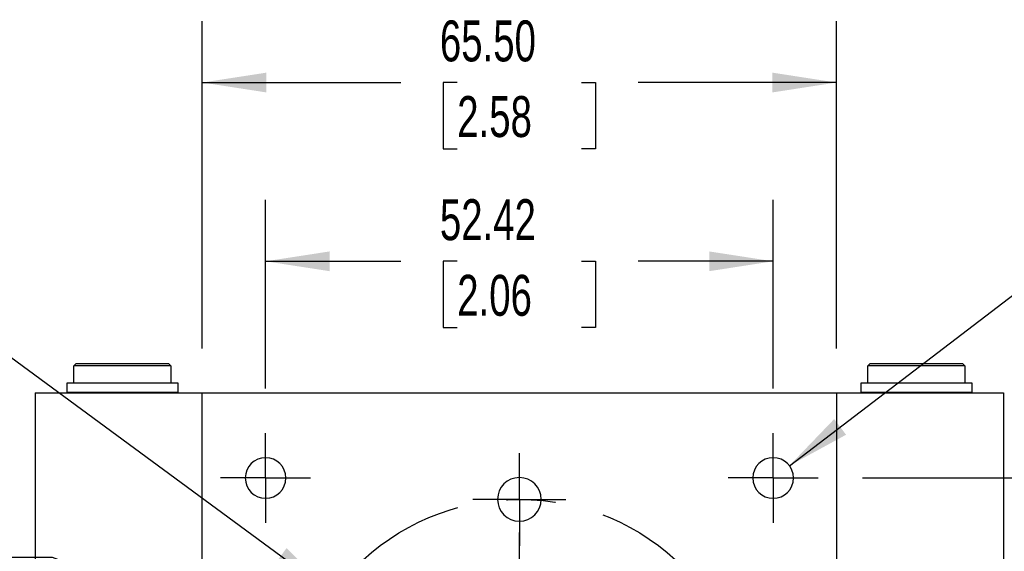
# Model space of a CAD drawing. Header units: millimetres. Extents: x 0 to 559, y 0 to 432.
# Tile 4 of 8: x 107 to 208, y 156 to 211. Entities that reach past the tile are written whole.
import ezdxf

# ---------------------------------------------------------------- set-up
doc = ezdxf.new("R2010")
doc.units = ezdxf.units.MM
doc.header["$LTSCALE"] = 2
doc.linetypes.add('CENTERX2', pattern=[20.32, 12.7, -2.54, 2.54, -2.54])
doc.layers.add('CENTER', color=40, linetype='CENTERX2')
doc.layers.add('DIMENSIONS', color=140, linetype='Continuous', lineweight=25)
doc.styles.add('SLDTEXTSTYLE0', font='TXT', dxfattribs={"width": 0.7})
doc.dimstyles.new('SLDDIMSTYLE0', dxfattribs={"dimtxt": 4.316016, "dimasz": 6.604, "dimexe": 0, "dimexo": 0.0625, "dimgap": 1.079004, "dimtad": 0, "dimtih": 1, "dimtoh": 1, "dimrnd": 1e-09, "dimzin": 4, "dimdsep": 46, "dimtxsty": 'SLDTEXTSTYLE0', "dimsah": 1, "dimcen": 0, "dimadec": 0, "dimazin": 1, "dimtfac": 1, "dimtofl": 0, "dimtmove": 0, "dimatfit": 3, "dimfxl": 0, "dimfrac": 2, "dimtolj": 1, "dimtzin": 12, "dimarcsym": 0})
doc.dimstyles.new('SLDDIMSTYLE1', dxfattribs={"dimtxt": 4.316016, "dimasz": 6.604, "dimexe": 0, "dimexo": 0.0625, "dimgap": 1.079004, "dimtad": 0, "dimtih": 1, "dimtoh": 1, "dimrnd": 1e-09, "dimzin": 12, "dimdsep": 46, "dimtxsty": 'SLDTEXTSTYLE0', "dimsah": 1, "dimcen": 0.09, "dimadec": 0, "dimazin": 3, "dimtfac": 1, "dimtofl": 0, "dimtmove": 0, "dimatfit": 3, "dimfxl": 0, "dimfrac": 2, "dimtolj": 1, "dimtzin": 12, "dimarcsym": 0})
doc.dimstyles.new('SLDDIMSTYLE2', dxfattribs={"dimtxt": 4.316016, "dimasz": 6.604, "dimexe": 0, "dimexo": 0.0625, "dimgap": 1.079004, "dimtad": 0, "dimtih": 1, "dimtoh": 1, "dimrnd": 1e-09, "dimzin": 4, "dimdsep": 46, "dimtxsty": 'SLDTEXTSTYLE0', "dimsah": 1, "dimcen": 0, "dimadec": 0, "dimazin": 1, "dimtfac": 1, "dimtofl": 0, "dimtmove": 0, "dimatfit": 3, "dimfxl": 0, "dimfrac": 2, "dimtolj": 1, "dimtzin": 12, "dimarcsym": 0})
doc.dimstyles.new('SLDDIMSTYLE3', dxfattribs={"dimtxt": 4.316016, "dimasz": 6.604, "dimexe": 0, "dimexo": 0.0625, "dimgap": 1.079004, "dimtad": 0, "dimtih": 1, "dimtoh": 1, "dimrnd": 1e-09, "dimzin": 12, "dimdsep": 46, "dimtxsty": 'SLDTEXTSTYLE0', "dimsah": 1, "dimcen": 0, "dimadec": 0, "dimazin": 3, "dimtfac": 1, "dimtofl": 0, "dimtmove": 0, "dimatfit": 3, "dimfxl": 0, "dimfrac": 2, "dimtolj": 1, "dimtzin": 12, "dimarcsym": 0})
doc.dimstyles.new('SLDDIMSTYLE5', dxfattribs={"dimtxt": 4.316016, "dimasz": 6.604, "dimexe": 0, "dimexo": 0.0625, "dimgap": 1.079004, "dimtad": 0, "dimtih": 1, "dimtoh": 1, "dimrnd": 1e-09, "dimzin": 4, "dimdsep": 46, "dimtxsty": 'SLDTEXTSTYLE0', "dimsah": 1, "dimcen": 0.09, "dimadec": 0, "dimazin": 1, "dimtfac": 1, "dimtofl": 0, "dimtmove": 0, "dimatfit": 3, "dimfxl": 0, "dimfrac": 2, "dimtolj": 1, "dimtzin": 12, "dimarcsym": 0})

# ---------------------------------------------------------------- blocks, each defined once
blk = doc.blocks.new('_D')
at = {"layer": 'DIMENSIONS'}
for p, q in [((79.61, 181.99), (78.16, 181.99)), ((78.16, 181.99), (78.16, 175.13)), ((92.43, 181.99), (93.88, 181.99)), ((93.88, 181.99), (93.88, 175.13)), ((78.16, 175.13), (79.61, 175.13)), ((93.88, 175.13), (92.43, 175.13)), ((105.89, 175.72), (100.66, 175.72)), ((139.08, 151.29), (105.89, 175.72))]:
    blk.add_line(p, q, dxfattribs=at)
blk.add_solid([(139.08, 151.29), (134.36, 156.02), (133.16, 154.38)], dxfattribs=at)
at = {"layer": 'DIMENSIONS', "char_height": 4.233, "attachment_point": 1, "style": 'SLDTEXTSTYLE0'}
for s, insert in [('%%c', (74.55, 188.41)), ('48.00', (81.07, 188.41)), ('1.89', (79.61, 180.59)), ('B.C.', (80.06, 172.76))]:
    blk.add_mtext(s, dxfattribs=dict(at, insert=insert))
blk = doc.blocks.new('_D_1')
at = {"layer": 'DIMENSIONS'}
for p, q in [((132.2, 172.51), (132.2, 192.02)), ((184.62, 172.51), (184.62, 192.02)), ((132.2, 185.67), (146.15, 185.67)), ((151.99, 185.67), (150.54, 185.67)), ((150.54, 185.67), (150.54, 178.81)), ((164.82, 185.67), (166.27, 185.67)), ((166.27, 185.67), (166.27, 178.81)), ((184.62, 185.67), (170.67, 185.67)), ((150.54, 178.81), (151.99, 178.81)), ((166.27, 178.81), (164.82, 178.81))]:
    blk.add_line(p, q, dxfattribs=at)
for points in [[(132.2, 185.67), (138.8, 184.65), (138.8, 186.69)], [(184.62, 185.67), (178.01, 186.69), (178.01, 184.65)]]:
    blk.add_solid(points, dxfattribs=at)
at = {"layer": 'DIMENSIONS', "char_height": 4.233, "attachment_point": 1, "style": 'SLDTEXTSTYLE0'}
for s, insert in [('52.42', (150.2, 192.09)), ('2.06', (151.99, 184.27))]:
    blk.add_mtext(s, dxfattribs=dict(at, insert=insert))
blk = doc.blocks.new('_D_2')
at = {"layer": 'DIMENSIONS'}
for p, q in [((193.86, 163.27), (225.13, 163.27)), ((218.78, 163.27), (218.78, 144.88)), ((212.37, 137.06), (210.92, 137.06)), ((210.92, 137.06), (210.92, 130.2)), ((225.19, 137.06), (226.64, 137.06)), ((226.64, 137.06), (226.64, 130.2)), ((210.92, 130.2), (212.37, 130.2)), ((226.64, 130.2), (225.19, 130.2)), ((218.78, 110.85), (218.78, 129.23)), ((191.32, 110.85), (225.13, 110.85))]:
    blk.add_line(p, q, dxfattribs=at)
for points in [[(218.78, 163.27), (217.76, 156.66), (219.79, 156.66)], [(218.78, 110.85), (219.79, 117.45), (217.76, 117.45)]]:
    blk.add_solid(points, dxfattribs=at)
at = {"layer": 'DIMENSIONS', "char_height": 4.233, "attachment_point": 1, "style": 'SLDTEXTSTYLE0'}
for s, insert in [('52.42', (210.57, 143.48)), ('2.06', (212.37, 135.66))]:
    blk.add_mtext(s, dxfattribs=dict(at, insert=insert))
blk = doc.blocks.new('_D_3')
at = {"layer": 'DIMENSIONS'}
for p, q in [((79.61, 155.04), (78.16, 155.04)), ((78.16, 155.04), (78.16, 148.18)), ((92.43, 155.04), (93.88, 155.04)), ((93.88, 155.04), (93.88, 148.18)), ((110.18, 155.04), (97.48, 155.04)), ((141.49, 143.37), (110.18, 155.04)), ((78.16, 148.18), (79.61, 148.18)), ((93.88, 148.18), (92.43, 148.18))]:
    blk.add_line(p, q, dxfattribs=at)
blk.add_solid([(141.49, 143.37), (135.66, 146.63), (134.95, 144.72)], dxfattribs=at)
at = {"layer": 'DIMENSIONS', "char_height": 4.233, "attachment_point": 1, "style": 'SLDTEXTSTYLE0'}
for s, insert in [('%%c', (74.55, 161.47)), ('36.10', (81.07, 161.47)), ('1.42', (79.61, 153.64))]:
    blk.add_mtext(s, dxfattribs=dict(at, insert=insert))
blk = doc.blocks.new('_D_4')
at = {"layer": 'DIMENSIONS'}
for p, q in [((186.29, 164.54), (210.22, 182.81)), ((210.22, 182.81), (215.37, 182.81))]:
    blk.add_line(p, q, dxfattribs=at)
blk.add_solid([(186.29, 164.54), (192.15, 167.74), (190.92, 169.36)], dxfattribs=at)
at = {"layer": 'DIMENSIONS', "char_height": 4.233, "attachment_point": 1, "style": 'SLDTEXTSTYLE0'}
for s, insert in [('4X', (222.25, 188.27)), ('%%c', (218.55, 181.41)), ('M5', (225.06, 181.41))]:
    blk.add_mtext(s, dxfattribs=dict(at, insert=insert))
blk = doc.blocks.new('_D_11')
at = {"layer": 'DIMENSIONS'}
for p, q in [((125.66, 176.66), (125.66, 210.5)), ((191.16, 176.66), (191.16, 210.5)), ((125.66, 204.15), (146.15, 204.15)), ((151.99, 204.15), (150.54, 204.15)), ((150.54, 204.15), (150.54, 197.29)), ((164.82, 204.15), (166.27, 204.15)), ((166.27, 204.15), (166.27, 197.29)), ((191.16, 204.15), (170.67, 204.15)), ((150.54, 197.29), (151.99, 197.29)), ((166.27, 197.29), (164.82, 197.29))]:
    blk.add_line(p, q, dxfattribs=at)
for points in [[(125.66, 204.15), (132.26, 203.13), (132.26, 205.17)], [(191.16, 204.15), (184.55, 205.17), (184.55, 203.13)]]:
    blk.add_solid(points, dxfattribs=at)
at = {"layer": 'DIMENSIONS', "char_height": 4.233, "attachment_point": 1, "style": 'SLDTEXTSTYLE0'}
for s, insert in [('65.50', (150.2, 210.57)), ('2.58', (151.99, 202.75))]:
    blk.add_mtext(s, dxfattribs=dict(at, insert=insert))
blk = doc.blocks.new('SW_CENTERMARKSYMBOL_0')
at = {"layer": 'CENTER', "color": 0}
for p, q in [((0, 5.08), (0, 20.59)), ((0, 0), (0, 2.54)), ((-5.08, 0), (-20.59, 0)), ((0, 0), (-2.54, 0)), ((0, 0), (0, -2.54)), ((0, 0), (2.54, 0)), ((5.08, 0), (20.59, 0)), ((0, -5.08), (0, -20.59))]:
    blk.add_line(p, q, dxfattribs=at)
blk = doc.blocks.new('SW_CENTERMARKSYMBOL_5')
at = {"layer": 'CENTER', "color": 0}
for p, q in [((0, 2.54), (0, 4.64)), ((0, 0), (0, 2.54)), ((-2.54, 0), (-4.64, 0)), ((0, 0), (-2.54, 0)), ((0, 0), (0, -2.54)), ((0, 0), (2.54, 0)), ((2.54, 0), (4.64, 0)), ((0, -2.54), (0, -4.64))]:
    blk.add_line(p, q, dxfattribs=at)
blk = doc.blocks.new('SW_CENTERMARKSYMBOL_6')
at = {"layer": 'CENTER', "color": 0}
for p, q in [((0, 2.54), (0, 4.64)), ((0, 0), (0, 2.54)), ((-2.54, 0), (-4.64, 0)), ((0, 0), (-2.54, 0)), ((0, 0), (0, -2.54)), ((0, 0), (2.54, 0)), ((2.54, 0), (4.64, 0)), ((0, -2.54), (0, -4.64))]:
    blk.add_line(p, q, dxfattribs=at)
blk = doc.blocks.new('SW_CENTERMARKSYMBOL_7')
at = {"layer": 'CENTER', "color": 0}
for p, q in [((0, 2.54), (0, 4.79)), ((0, 0), (0, 2.54)), ((-2.54, 0), (-4.79, 0)), ((0, 0), (-2.54, 0)), ((0, 0), (0, -2.54)), ((0, 0), (2.54, 0)), ((2.54, 0), (4.79, 0)), ((0, -2.54), (0, -4.79))]:
    blk.add_line(p, q, dxfattribs=at)

msp = doc.modelspace()

# ---------------------------------------------------------------- linework, layer by layer
for p, q in [((112.407, 174.859), (112.607, 175.059)), ((122.207, 175.059), (112.607, 175.059)), ((122.207, 175.059), (122.407, 174.859)), ((194.407, 174.859), (194.607, 175.059)), ((204.207, 175.059), (194.607, 175.059)), ((204.207, 175.059), (204.407, 174.859)), ((122.407, 174.859), (112.407, 174.859)), ((112.407, 173.059), (112.407, 174.859)), ((122.407, 174.859), (122.407, 173.059)), ((204.407, 174.859), (194.407, 174.859)), ((194.407, 173.059), (194.407, 174.859)), ((204.407, 174.859), (204.407, 173.059)), ((111.657, 173.059), (111.657, 172.11)), ((123.157, 173.059), (111.657, 173.059)), ((123.157, 172.11), (123.157, 173.059)), ((193.657, 173.059), (193.657, 172.11)), ((205.157, 173.059), (193.657, 173.059)), ((205.157, 172.11), (205.157, 173.059)), ((108.407, 172.059), (125.657, 172.059)), ((108.407, 172.059), (108.407, 108.059)), ((123.157, 172.11), (111.657, 172.11)), ((112.907, 172.11), (112.907, 172.059)), ((121.907, 172.059), (121.907, 172.11)), ((125.657, 108.059), (125.657, 172.059)), ((125.657, 172.059), (191.157, 172.059)), ((191.157, 172.059), (208.407, 172.059)), ((191.157, 172.059), (191.157, 108.059)), ((205.157, 172.11), (193.657, 172.11)), ((194.907, 172.11), (194.907, 172.059)), ((203.907, 172.059), (203.907, 172.11)), ((208.407, 172.059), (208.407, 108.059))]:
    msp.add_line(p, q)
for centre, radius, start, end in [((132.197, 163.269), 2.1, 0, 180), ((184.617, 163.269), 2.1, 0, 180), ((132.197, 163.269), 2.1, 180, 0), ((158.407, 161.059), 2.25, 0, 180), ((184.617, 163.269), 2.1, 180, 0), ((158.407, 161.059), 2.25, 180, 0)]:
    msp.add_arc(centre, radius, start, end)
at = {"layer": 'CENTER'}
msp.add_circle((158.407, 137.059), 24, dxfattribs=at)

# ---------------------------------------------------------------- block references
for name, p in [('SW_CENTERMARKSYMBOL_6', (132.197, 163.269)), ('SW_CENTERMARKSYMBOL_5', (184.617, 163.269)), ('SW_CENTERMARKSYMBOL_7', (158.407, 161.059)), ('SW_CENTERMARKSYMBOL_0', (158.407, 137.059))]:
    msp.add_blockref(name, p, dxfattribs=at)

# ---------------------------------------------------------------- dimensions: what is measured, and where the dimension line sits
at = {"layer": 'DIMENSIONS'}
for base, p1, p2, dimstyle, picture, middle in [((125.657, 204.15), (191.157, 172.059), (125.657, 172.059), 'SLDDIMSTYLE5', '_D_11', (158.407, 204.15)), ((184.617, 185.669), (132.197, 167.909), (184.617, 167.909), 'SLDDIMSTYLE1', '_D_1', (158.407, 185.669))]:
    dim = msp.add_linear_dim(base=base, p1=p1, p2=p2, dimstyle=dimstyle, dxfattribs=at)
    dim.commit()
    dim.dimension.update_dxf_attribs({"geometry": picture, "text_midpoint": middle, "dimtype": 160})
for p1, p2, text, dimstyle, picture, middle in [((177.734, 122.831), (139.079, 151.287), '<>\\PB.C.', 'SLDDIMSTYLE0', '_D', (86.018, 178.56)), ((182.947, 161.995), (186.286, 164.543), '4X\\P%%cM5', 'SLDDIMSTYLE3', '_D_4', (225.98, 182.814))]:
    dim = msp.add_diameter_dim_2p(p1=p1, p2=p2, text=text, dimstyle=dimstyle, dxfattribs=at)
    dim.commit()
    dim.dimension.update_dxf_attribs({"geometry": picture, "text_midpoint": middle, "dimtype": 163})
dim = msp.add_linear_dim(base=(218.779, 110.849), p1=(189.257, 163.269), p2=(186.717, 110.849), angle=90, dimstyle='SLDDIMSTYLE1', dxfattribs=at)
dim.commit()
dim.dimension.update_dxf_attribs({"geometry": '_D_2', "text_midpoint": (218.779, 137.059), "dimtype": 160})
dim = msp.add_diameter_dim_2p(p1=(175.319, 130.752), p2=(141.494, 143.366), dimstyle='SLDDIMSTYLE2', dxfattribs=at)
dim.commit()
dim.dimension.update_dxf_attribs({"geometry": '_D_3', "text_midpoint": (86.018, 155.042), "dimtype": 163})

doc.saveas('drawing.dxf')
